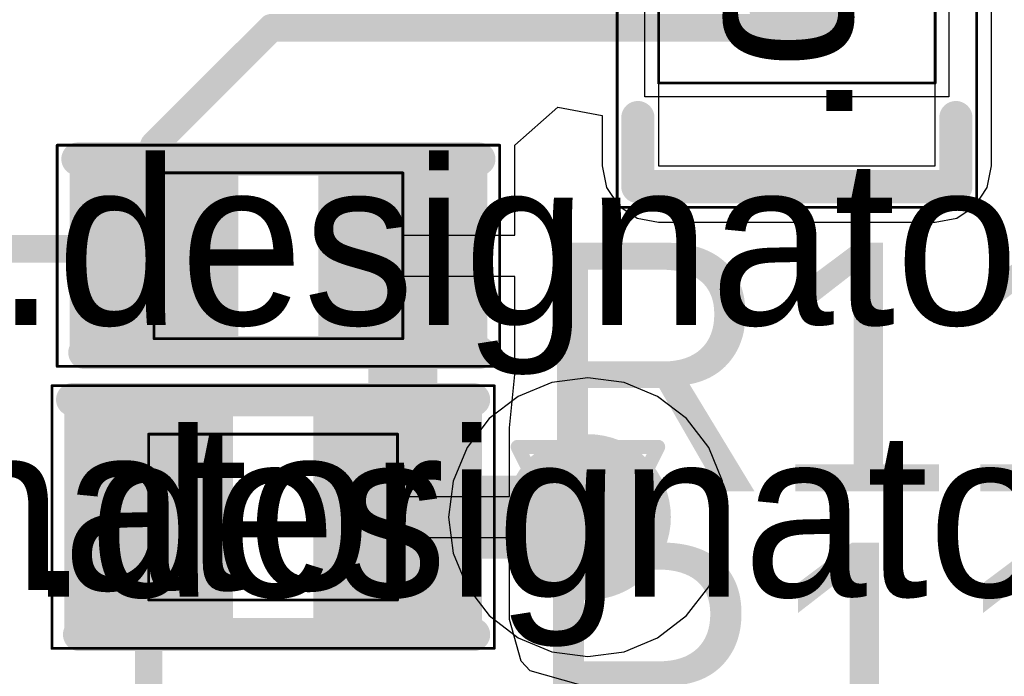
# Model space of a CAD drawing. Header units: millimetres. Extents: x 138 to 555, y 26 to 334.
# Tile 166 of 256: x 197.71 to 201.27, y 166.34 to 168.71. Entities that reach past the tile are written whole.
import ezdxf

# ---------------------------------------------------------------- set-up
doc = ezdxf.new("R2010")
doc.units = ezdxf.units.MM
for name, color, linetype in [('BottomLayer', 5, 'Continuous'), ('DrillDrawing', 1, 'Continuous'), ('Mechanical20', 56, 'Continuous'), ('Mechanical27', 56, 'Continuous'), ('MidLayer1', 16, 'Continuous'), ('MidLayer2', 76, 'Continuous'), ('MidLayer3', 90, 'Continuous'), ('MidLayer4', 156, 'Continuous'), ('MultiLayer', 9, 'Continuous'), ('TopLayer', 1, 'Continuous'), ('TopOverlay', 2, 'Continuous'), ('TopPaste', 8, 'Continuous'), ('TopSolder', 216, 'Continuous'), ('ViaHoleLayer', 16, 'Continuous')]:
    doc.layers.add(name, color=color, linetype=linetype)

# ---------------------------------------------------------------- blocks, each defined once
blk = doc.blocks.new('R0402_657')
at = {"layer": 'Mechanical20', "const_width": 0.00999998}
for points in [[(-0.80000094, 0.47500032), (-0.80000094, -0.47500032)], [(0.80000094, 0.47500032), (-0.80000094, 0.47500032)], [(0.80000094, 0.47500032), (0.80000094, -0.47500032)], [(0.80000094, -0.47500032), (-0.80000094, -0.47500032)]]:
    blk.add_lwpolyline(points, dxfattribs=at)
at = {"layer": 'Mechanical20', "const_width": 0.00499872}
for points in [[(-0.8025002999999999, 0.47500032, 1), (-0.7975015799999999, 0.47500032, 1)], [(-0.8025002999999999, 0.47500032, 1), (-0.7975015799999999, 0.47500032, 1)], [(0.7975015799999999, 0.47500032, 1), (0.8025002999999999, 0.47500032, 1)], [(0.7975015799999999, 0.47500032, 1), (0.8025002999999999, 0.47500032, 1)], [(-0.8025002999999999, -0.47500032, 1), (-0.7975015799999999, -0.47500032, 1)], [(-0.8025002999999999, -0.47500032, 1), (-0.7975015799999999, -0.47500032, 1)], [(0.7975015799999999, -0.47500032, 1), (0.8025002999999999, -0.47500032, 1)], [(0.7975015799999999, -0.47500032, 1), (0.8025002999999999, -0.47500032, 1)]]:
    blk.add_lwpolyline(points, format="xyb", close=True, dxfattribs=at)
at = {"layer": 'Mechanical27', "const_width": 0.00999998}
for points in [[(-0.4499991, 0.2999994), (-0.4499991, -0.2999994)], [(0.4499991, 0.2999994), (-0.4499991, 0.2999994)], [(0.4499991, 0.2999994), (0.4499991, -0.2999994)], [(0.4499991, -0.2999994), (-0.4499991, -0.2999994)]]:
    blk.add_lwpolyline(points, dxfattribs=at)
at = {"layer": 'Mechanical27', "const_width": 0.00499872}
for points in [[(-0.45249846, 0.2999994, 1), (-0.44749974, 0.2999994, 1)], [(-0.45249846, 0.2999994, 1), (-0.44749974, 0.2999994, 1)], [(0.44749974, 0.2999994, 1), (0.45249846, 0.2999994, 1)], [(0.44749974, 0.2999994, 1), (0.45249846, 0.2999994, 1)], [(-0.45249846, -0.2999994, 1), (-0.44749974, -0.2999994, 1)], [(-0.45249846, -0.2999994, 1), (-0.44749974, -0.2999994, 1)], [(0.44749974, -0.2999994, 1), (0.45249846, -0.2999994, 1)], [(0.44749974, -0.2999994, 1), (0.45249846, -0.2999994, 1)]]:
    blk.add_lwpolyline(points, format="xyb", close=True, dxfattribs=at)
at = {"layer": 'TopLayer'}
for points in [[(-0.19500088, -0.3499993), (-0.19500088, 0.3499993), (-0.7049973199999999, -0.3499993), (-0.7049973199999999, 0.3499993)], [(0.7049973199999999, -0.3499993), (0.7049973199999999, 0.3499993), (0.19500088, -0.3499993), (0.19500088, 0.3499993)]]:
    blk.add_solid(points, dxfattribs=at)
at = {"layer": 'TopOverlay', "const_width": 0.11999976}
for points in [[(0.7000011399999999, 0.42500042), (-0.72499982, 0.42500042)], [(0.72499982, -0.42500042), (-0.72499982, -0.42500042)]]:
    blk.add_lwpolyline(points, dxfattribs=at)
at = {"layer": 'TopOverlay', "const_width": 0.05999988}
for points in [[(-0.7549997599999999, 0.42500042, 1), (-0.69499988, 0.42500042, 1)], [(0.6700012, 0.42500042, 1), (0.73000108, 0.42500042, 1)], [(-0.7549997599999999, -0.42500042, 1), (-0.69499988, -0.42500042, 1)], [(0.69499988, -0.42500042, 1), (0.7549997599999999, -0.42500042, 1)]]:
    blk.add_lwpolyline(points, format="xyb", close=True, dxfattribs=at)
at = {"layer": 'TopPaste'}
for points in [[(-0.19500088, -0.3499993), (-0.19500088, 0.3499993), (-0.7049973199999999, -0.3499993), (-0.7049973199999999, 0.3499993)], [(0.7049973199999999, -0.3499993), (0.7049973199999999, 0.3499993), (0.19500088, -0.3499993), (0.19500088, 0.3499993)]]:
    blk.add_solid(points, dxfattribs=at)
at = {"layer": 'TopSolder'}
for points in [[(-0.14500098, -0.3999992), (-0.14500098, 0.3999992), (-0.7549972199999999, -0.3999992), (-0.7549972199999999, 0.3999992)], [(0.7549972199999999, -0.3999992), (0.7549972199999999, 0.3999992), (0.14500098, -0.3999992), (0.14500098, 0.3999992)]]:
    blk.add_solid(points, dxfattribs=at)
blk = doc.blocks.new('C0402_959')
at = {"layer": 'Mechanical20', "const_width": 0.00999998}
for points in [[(-0.80000094, 0.3999992), (-0.80000094, -0.3999992)], [(0.80000094, 0.3999992), (-0.80000094, 0.3999992)], [(0.80000094, 0.3999992), (0.80000094, -0.3999992)], [(0.80000094, -0.3999992), (-0.80000094, -0.3999992)]]:
    blk.add_lwpolyline(points, dxfattribs=at)
at = {"layer": 'Mechanical20', "const_width": 0.00499872}
for points in [[(-0.8025002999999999, 0.3999992, 1), (-0.7975015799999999, 0.3999992, 1)], [(-0.8025002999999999, 0.3999992, 1), (-0.7975015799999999, 0.3999992, 1)], [(0.7975015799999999, 0.3999992, 1), (0.8025002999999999, 0.3999992, 1)], [(0.7975015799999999, 0.3999992, 1), (0.8025002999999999, 0.3999992, 1)], [(-0.8025002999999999, -0.3999992, 1), (-0.7975015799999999, -0.3999992, 1)], [(-0.8025002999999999, -0.3999992, 1), (-0.7975015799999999, -0.3999992, 1)], [(0.7975015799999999, -0.3999992, 1), (0.8025002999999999, -0.3999992, 1)], [(0.7975015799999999, -0.3999992, 1), (0.8025002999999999, -0.3999992, 1)]]:
    blk.add_lwpolyline(points, format="xyb", close=True, dxfattribs=at)
at = {"layer": 'Mechanical27', "const_width": 0.00999998}
for points in [[(-0.4499991, 0.2999994), (-0.4499991, -0.2999994)], [(0.4499991, 0.2999994), (-0.4499991, 0.2999994)], [(0.4499991, 0.2999994), (0.4499991, -0.2999994)], [(0.4499991, -0.2999994), (-0.4499991, -0.2999994)]]:
    blk.add_lwpolyline(points, dxfattribs=at)
at = {"layer": 'Mechanical27', "const_width": 0.00499872}
for points in [[(-0.45249846, 0.2999994, 1), (-0.44749974, 0.2999994, 1)], [(-0.45249846, 0.2999994, 1), (-0.44749974, 0.2999994, 1)], [(0.44749974, 0.2999994, 1), (0.45249846, 0.2999994, 1)], [(0.44749974, 0.2999994, 1), (0.45249846, 0.2999994, 1)], [(-0.45249846, -0.2999994, 1), (-0.44749974, -0.2999994, 1)], [(-0.45249846, -0.2999994, 1), (-0.44749974, -0.2999994, 1)], [(0.44749974, -0.2999994, 1), (0.45249846, -0.2999994, 1)], [(0.44749974, -0.2999994, 1), (0.45249846, -0.2999994, 1)]]:
    blk.add_lwpolyline(points, format="xyb", close=True, dxfattribs=at)
at = {"layer": 'TopLayer'}
for points in [[(-0.19500088, -0.27999944), (-0.19500088, 0.27999944), (-0.7049973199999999, -0.27999944), (-0.7049973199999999, 0.27999944)], [(0.7049973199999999, -0.27999944), (0.7049973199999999, 0.27999944), (0.19500088, -0.27999944), (0.19500088, 0.27999944)]]:
    blk.add_solid(points, dxfattribs=at)
at = {"layer": 'TopOverlay', "const_width": 0.11999976}
for points in [[(0.7000011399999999, 0.3499993), (-0.72499982, 0.3499993)], [(0.72499982, -0.3499993), (-0.72499982, -0.3499993)]]:
    blk.add_lwpolyline(points, dxfattribs=at)
at = {"layer": 'TopOverlay', "const_width": 0.05999988}
for points in [[(-0.7549997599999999, 0.3499993, 1), (-0.69499988, 0.3499993, 1)], [(0.6700012, 0.3499993, 1), (0.73000108, 0.3499993, 1)], [(-0.7549997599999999, -0.3499993, 1), (-0.69499988, -0.3499993, 1)], [(0.69499988, -0.3499993, 1), (0.7549997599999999, -0.3499993, 1)]]:
    blk.add_lwpolyline(points, format="xyb", close=True, dxfattribs=at)
at = {"layer": 'TopPaste'}
for points in [[(-0.19500088, -0.27999944), (-0.19500088, 0.27999944), (-0.7049973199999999, -0.27999944), (-0.7049973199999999, 0.27999944)], [(0.7049973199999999, -0.27999944), (0.7049973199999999, 0.27999944), (0.19500088, -0.27999944), (0.19500088, 0.27999944)]]:
    blk.add_solid(points, dxfattribs=at)
at = {"layer": 'TopSolder'}
for points in [[(-0.14500098, -0.32999934), (-0.14500098, 0.32999934), (-0.7549972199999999, -0.32999934), (-0.7549972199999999, 0.32999934)], [(0.7549972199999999, -0.32999934), (0.7549972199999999, 0.32999934), (0.14500098, -0.32999934), (0.14500098, 0.32999934)]]:
    blk.add_solid(points, dxfattribs=at)
blk = doc.blocks.new('SOLDER_BRIDGE_R0603_0R_964')
at = {"layer": 'Mechanical20', "const_width": 0.00999998}
for points in [[(-0.1999996, 0.6500012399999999), (-1.34999984, 0.6500012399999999)], [(-1.34999984, -0.6500012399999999), (-1.34999984, 0.6500012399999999)], [(1.34999984, 0.6500012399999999), (-0.1999996, 0.6500012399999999)], [(1.34999984, -0.6500012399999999), (1.34999984, 0.6500012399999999)], [(1.34999984, -0.6500012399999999), (-1.34999984, -0.6500012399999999)]]:
    blk.add_lwpolyline(points, dxfattribs=at)
at = {"layer": 'Mechanical20', "const_width": 0.00499872}
for points in [[(-1.3524992, 0.6500012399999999, 1), (-1.34750048, 0.6500012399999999, 1)], [(-1.3524992, 0.6500012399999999, 1), (-1.34750048, 0.6500012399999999, 1)], [(-0.20249896, 0.6500012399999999, 1), (-0.19750024, 0.6500012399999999, 1)], [(-0.20249896, 0.6500012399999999, 1), (-0.19750024, 0.6500012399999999, 1)], [(1.34750048, 0.6500012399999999, 1), (1.3524992, 0.6500012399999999, 1)], [(1.34750048, 0.6500012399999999, 1), (1.3524992, 0.6500012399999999, 1)], [(-1.3524992, -0.6500012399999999, 1), (-1.34750048, -0.6500012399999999, 1)], [(-1.3524992, -0.6500012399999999, 1), (-1.34750048, -0.6500012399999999, 1)], [(1.34750048, -0.6500012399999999, 1), (1.3524992, -0.6500012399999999, 1)], [(1.34750048, -0.6500012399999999, 1), (1.3524992, -0.6500012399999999, 1)]]:
    blk.add_lwpolyline(points, format="xyb", close=True, dxfattribs=at)
at = {"layer": 'Mechanical27', "const_width": 0.00999998}
for points in [[(-0.90000074, -0.499999), (-0.90000074, 0.499999)], [(0.90000074, 0.499999), (-0.90000074, 0.499999)], [(0.90000074, -0.499999), (0.90000074, 0.499999)], [(0.90000074, -0.499999), (-0.90000074, -0.499999)]]:
    blk.add_lwpolyline(points, dxfattribs=at)
at = {"layer": 'Mechanical27', "const_width": 0.00499872}
for points in [[(-0.9025000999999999, 0.499999, 1), (-0.8975013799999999, 0.499999, 1)], [(-0.9025000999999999, 0.499999, 1), (-0.8975013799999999, 0.499999, 1)], [(0.8975013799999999, 0.499999, 1), (0.9025000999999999, 0.499999, 1)], [(0.8975013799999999, 0.499999, 1), (0.9025000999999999, 0.499999, 1)], [(-0.9025000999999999, -0.499999, 1), (-0.8975013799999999, -0.499999, 1)], [(-0.9025000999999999, -0.499999, 1), (-0.8975013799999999, -0.499999, 1)], [(0.8975013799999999, -0.499999, 1), (0.9025000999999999, -0.499999, 1)], [(0.8975013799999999, -0.499999, 1), (0.9025000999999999, -0.499999, 1)]]:
    blk.add_lwpolyline(points, format="xyb", close=True, dxfattribs=at)
at = {"layer": 'TopLayer'}
for p, q in [((-1.20000014, -0.499999), (-1.20000014, 0.499999)), ((-1.20000014, 0.499999), (-0.3999992, 0.499999)), ((-0.3999992, 0.499999), (0.0999998, 0)), ((-0.1499997, 0.499999), (-0.1499997, 0.499999)), ((-0.1499997, 0.499999), (0.3499993, 0)), ((1.20000014, 0.499999), (-0.1499997, 0.499999)), ((1.20000014, -0.499999), (1.20000014, 0.499999)), ((0.0999998, 0), (-0.3999992, -0.499999)), ((0.3499993, 0), (-0.1499997, -0.499999)), ((-1.20000014, -0.499999), (-1.20000014, -0.499999)), ((-0.3999992, -0.499999), (-1.20000014, -0.499999)), ((-0.1499997, -0.499999), (1.20000014, -0.499999))]:
    blk.add_line(p, q, dxfattribs=at)
at = {"layer": 'TopLayer', "const_width": 0.127}
for points in [[(-0.563499, 0, 1), (-0.436499, 0, 1)], [(0.5364987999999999, 0, 1), (0.6634987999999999, 0, 1)]]:
    blk.add_lwpolyline(points, format="xyb", close=True, dxfattribs=at)
at = {"layer": 'TopOverlay', "const_width": 0.11999976}
for points in [[(-1.27500126, 0.17500092), (-1.27500126, 0.57500012)], [(-1.02499922, 0.57500012), (-1.27500126, 0.57500012)], [(1.27500126, 0.57500012), (1.02499922, 0.57500012)], [(1.27500126, -0.57500012), (1.27500126, 0.57500012)], [(-1.27500126, -0.57500012), (-1.27500126, 0.17500092)], [(-1.02499922, -0.57500012), (-1.27500126, -0.57500012)], [(1.27500126, -0.57500012), (1.02499922, -0.57500012)]]:
    blk.add_lwpolyline(points, dxfattribs=at)
at = {"layer": 'TopOverlay', "const_width": 0.05999988}
for points in [[(-1.3050012, 0.57500012, 1), (-1.24500132, 0.57500012, 1)], [(-1.3050012, 0.57500012, 1), (-1.24500132, 0.57500012, 1)], [(-1.05499916, 0.57500012, 1), (-0.9949992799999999, 0.57500012, 1)], [(0.9949992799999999, 0.57500012, 1), (1.05499916, 0.57500012, 1)], [(1.24500132, 0.57500012, 1), (1.3050012, 0.57500012, 1)], [(1.24500132, 0.57500012, 1), (1.3050012, 0.57500012, 1)], [(-1.3050012, 0.17500092, 1), (-1.24500132, 0.17500092, 1)], [(-1.3050012, 0.17500092, 1), (-1.24500132, 0.17500092, 1)], [(-1.3050012, -0.57500012, 1), (-1.24500132, -0.57500012, 1)], [(-1.3050012, -0.57500012, 1), (-1.24500132, -0.57500012, 1)], [(-1.05499916, -0.57500012, 1), (-0.9949992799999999, -0.57500012, 1)], [(0.9949992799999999, -0.57500012, 1), (1.05499916, -0.57500012, 1)], [(1.24500132, -0.57500012, 1), (1.3050012, -0.57500012, 1)], [(1.24500132, -0.57500012, 1), (1.3050012, -0.57500012, 1)]]:
    blk.add_lwpolyline(points, format="xyb", close=True, dxfattribs=at)
at = {"layer": 'TopPaste', "const_width": 0.127}
for points in [[(-0.563499, 0, 1), (-0.436499, 0, 1)], [(0.5364987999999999, 0, 1), (0.6634987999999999, 0, 1)]]:
    blk.add_lwpolyline(points, format="xyb", close=True, dxfattribs=at)
at = {"layer": 'TopSolder'}
for p, q in [((-0.95000064, 0.5499989), (-0.95000064, 0.5499989)), ((-0.95000064, 0.5499989), (0.95000064, 0.5499989)), ((-0.95000064, -0.5499989), (-0.95000064, 0.5499989)), ((0.95000064, 0.5499989), (0.95000064, -0.5499989)), ((0.95000064, -0.5499989), (-0.95000064, -0.5499989))]:
    blk.add_line(p, q, dxfattribs=at)
at = {"layer": 'TopSolder', "const_width": 0.1769999}
for points in [[(-0.5884976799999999, 0, 1), (-0.41150032, 0, 1)], [(0.51150012, 0, 1), (0.68849748, 0, 1)]]:
    blk.add_lwpolyline(points, format="xyb", close=True, dxfattribs=at)

msp = doc.modelspace()

# ---------------------------------------------------------------- linework, layer by layer
at = {"layer": 'BottomLayer', "const_width": 0.2999994}
msp.add_lwpolyline([(199.61482556, 166.91200044, 1), (199.91482496, 166.91200044, 1)], format="xyb", close=True, dxfattribs=at)
at = {"layer": 'DrillDrawing', "const_width": 0.0508}
for points in [[(199.51082526, 167.16600044), (200.01882526, 167.16600044)], [(199.51082526, 167.16600044), (199.76482526, 166.65800044)], [(199.76482526, 166.65800044), (200.01882526, 167.16600044)], [(199.61242526, 167.06440044), (199.91722526, 167.06440044)], [(199.61242526, 167.06440044), (199.76482526, 166.75960044)], [(199.76482526, 166.75960044), (199.91722526, 167.06440044)]]:
    msp.add_lwpolyline(points, dxfattribs=at)
at = {"layer": 'DrillDrawing', "const_width": 0.0254}
for points in [[(199.49812526, 167.16600044, 1), (199.52352526, 167.16600044, 1)], [(199.49812526, 167.16600044, 1), (199.52352526, 167.16600044, 1)], [(200.00612526, 167.16600044, 1), (200.03152526, 167.16600044, 1)], [(200.00612526, 167.16600044, 1), (200.03152526, 167.16600044, 1)], [(199.59972526, 167.06440044, 1), (199.62512526, 167.06440044, 1)], [(199.59972526, 167.06440044, 1), (199.62512526, 167.06440044, 1)], [(199.90452526, 167.06440044, 1), (199.92992526, 167.06440044, 1)], [(199.90452526, 167.06440044, 1), (199.92992526, 167.06440044, 1)], [(199.75212526, 166.75960044, 1), (199.77752526, 166.75960044, 1)], [(199.75212526, 166.75960044, 1), (199.77752526, 166.75960044, 1)], [(199.75212526, 166.65800044, 1), (199.77752526, 166.65800044, 1)], [(199.75212526, 166.65800044, 1), (199.77752526, 166.65800044, 1)]]:
    msp.add_lwpolyline(points, format="xyb", close=True, dxfattribs=at)
at = {"layer": 'MidLayer1', "const_width": 0.2999994}
msp.add_lwpolyline([(199.61482556, 166.91200044, 1), (199.91482496, 166.91200044, 1)], format="xyb", close=True, dxfattribs=at)
at = {"layer": 'MidLayer2', "const_width": 0.2999994}
msp.add_lwpolyline([(199.61482556, 166.91200044, 1), (199.91482496, 166.91200044, 1)], format="xyb", close=True, dxfattribs=at)
at = {"layer": 'MidLayer3', "const_width": 0.2999994}
msp.add_lwpolyline([(199.61482556, 166.91200044, 1), (199.91482496, 166.91200044, 1)], format="xyb", close=True, dxfattribs=at)
at = {"layer": 'MidLayer4'}
for p, q in [((199.63429974, 167.3991318), (199.51266676, 167.34874836)), ((199.76482526, 167.4163149), (199.63429974, 167.3991318)), ((199.89535078, 167.3991318), (199.76482526, 167.4163149)), ((200.01698376, 167.34874836), (199.89535078, 167.3991318)), ((199.51266676, 167.34874836), (199.40822196, 167.26860374)), ((200.12142856, 167.26860374), (200.01698376, 167.34874836)), ((199.40822196, 167.26860374), (199.32807734, 167.1641564)), ((200.20157318, 167.1641564), (200.12142856, 167.26860374)), ((199.32807734, 167.1641564), (199.2776939, 167.04252596)), ((200.25195662, 167.04252596), (200.20157318, 167.1641564)), ((199.2776939, 167.04252596), (199.2605108, 166.91200044)), ((200.26913972, 166.91200044), (200.25195662, 167.04252596)), ((199.2605108, 166.91200044), (199.2776939, 166.78147492)), ((200.25195662, 166.78147492), (200.26913972, 166.91200044)), ((199.2776939, 166.78147492), (199.32807734, 166.65984448)), ((200.20157318, 166.65984448), (200.25195662, 166.78147492)), ((199.32807734, 166.65984448), (199.40822196, 166.55539714)), ((200.12142856, 166.55539714), (200.20157318, 166.65984448)), ((199.40822196, 166.55539714), (199.51266676, 166.47525252)), ((200.01698376, 166.47525252), (200.12142856, 166.55539714)), ((199.51266676, 166.47525252), (199.63429974, 166.42486908)), ((199.89535078, 166.42486908), (200.01698376, 166.47525252)), ((199.63429974, 166.42486908), (199.76482526, 166.40768598)), ((199.76482526, 166.40768598), (199.89535078, 166.42486908))]:
    msp.add_line(p, q, dxfattribs=at)
at = {"layer": 'MidLayer4', "const_width": 0.2999994}
msp.add_lwpolyline([(199.61482556, 166.91200044, 1), (199.91482496, 166.91200044, 1)], format="xyb", close=True, dxfattribs=at)
at = {"layer": 'MultiLayer', "const_width": 0.2999994}
msp.add_lwpolyline([(199.61482556, 166.91200044, 1), (199.91482496, 166.91200044, 1)], format="xyb", close=True, dxfattribs=at)
at = {"layer": 'TopLayer'}
for p, q in [((201.22437276, 168.18238906), (201.22437276, 169.2862121)), ((199.50045444, 168.2570168), (199.6560396, 168.3946213)), ((199.6560396, 168.3946213), (199.81653712, 168.36484488)), ((199.81653712, 168.36484488), (199.81653712, 168.18238906)), ((199.5004519, 167.93239972), (199.50045444, 168.2570168)), ((199.81653712, 168.18238906), (199.83205906, 168.10435264)), ((201.20885082, 168.10435264), (201.22437276, 168.18238906)), ((199.83205906, 168.10435264), (199.87626268, 168.0381958)), ((201.1646472, 168.0381958), (201.20885082, 168.10435264)), ((199.87626268, 168.0381958), (199.94241952, 167.99399218)), ((201.09849036, 167.99399218), (201.1646472, 168.0381958)), ((199.94241952, 167.99399218), (200.02045594, 167.97847024)), ((200.02045594, 167.97847024), (201.02045394, 167.97847024)), ((201.02045394, 167.97847024), (201.09849036, 167.99399218)), ((199.09545906, 167.78240256), (199.09545906, 167.93239972)), ((199.09545906, 167.93239972), (199.5004519, 167.93239972)), ((199.5004519, 167.78240256), (199.09545906, 167.78240256)), ((199.5004519, 167.6040971), (199.5004519, 167.78240256)), ((199.50045444, 167.42739184), (199.5004519, 167.6040971)), ((199.48132062, 167.23532466), (199.50045444, 167.42739184)), ((199.48132062, 166.98701172), (199.48132062, 167.23532466)), ((199.07632524, 166.83701456), (199.07632524, 166.98701172)), ((199.07632524, 166.98701172), (199.48132062, 166.98701172)), ((199.48132062, 166.83701456), (199.07632524, 166.83701456)), ((199.48132062, 166.54144238), (199.48132062, 166.83701456)), ((199.52344906, 166.39039112), (199.48132062, 166.54144238)), ((199.55596868, 166.35533404), (199.52344906, 166.39039112)), ((199.73132266, 166.3067921), (199.55596868, 166.35533404))]:
    msp.add_line(p, q, dxfattribs=at)
for points, const_width in [([(198.19545578, 168.25739018), (198.6204562, 168.6823906)], 0.0999998), ([(198.6204562, 168.6823906), (200.52045494, 168.6823906)], 0.0999998), ([(198.19545578, 167.85739098), (198.19545578, 168.25739018)], 0.0999998), ([(199.09545398, 166.91200044), (199.09545398, 167.85739098)], 0.2499995), ([(197.52045586, 167.88238966), (198.17045456, 167.88238966)], 0.0999998), ([(199.07632778, 166.91200044), (199.09545398, 166.91200044)], 0.2999994), ([(199.09545398, 166.91200044), (199.76482526, 166.91200044)], 0.2999994), ([(199.09545398, 166.90739288), (199.09545398, 166.91200044)], 0.2499995), ([(199.09545398, 166.90739288), (199.09545652, 166.90739034)], 0.2499995), ([(198.17630418, 165.8121652), (198.17630418, 166.91200044)], 0.0999998)]:
    msp.add_lwpolyline(points, dxfattribs=dict(at, const_width=const_width))
for points, const_width in [([(198.59545752, 168.6823906, 1), (198.64545488, 168.6823906, 1)], 0.0499999), ([(198.59545752, 168.6823906, 1), (198.64545488, 168.6823906, 1)], 0.0499999), ([(200.49545626, 168.6823906, 1), (200.54545362, 168.6823906, 1)], 0.0499999), ([(198.1704571, 168.25739018, 1), (198.22045446, 168.25739018, 1)], 0.0499999), ([(198.1704571, 168.25739018, 1), (198.22045446, 168.25739018, 1)], 0.0499999), ([(199.03295474, 167.85739098, 1), (199.15795322, 167.85739098, 1)], 0.12499848), ([(198.14545588, 167.88238966, 1), (198.19545324, 167.88238966, 1)], 0.0499999), ([(198.1704571, 167.85739098, 1), (198.22045446, 167.85739098, 1)], 0.0499999), ([(199.61482556, 166.91200044, 1), (199.91482496, 166.91200044, 1)], 0.2999994), ([(199.0013292, 166.91200044, 1), (199.15132636, 166.91200044, 1)], 0.1499997), ([(199.0204554, 166.91200044, 1), (199.17045256, 166.91200044, 1)], 0.1499997), ([(199.0204554, 166.91200044, 1), (199.17045256, 166.91200044, 1)], 0.1499997), ([(199.03295474, 166.91200044, 1), (199.15795322, 166.91200044, 1)], 0.12499848), ([(199.03295474, 166.91200044, 1), (199.15795322, 166.91200044, 1)], 0.12499848), ([(199.68982668, 166.91200044, 1), (199.83982384, 166.91200044, 1)], 0.1499997), ([(199.03295474, 166.90739288, 1), (199.15795322, 166.90739288, 1)], 0.12499848), ([(199.03295474, 166.90739288, 1), (199.15795322, 166.90739288, 1)], 0.12499848), ([(199.03295728, 166.90739034, 1), (199.15795576, 166.90739034, 1)], 0.12499848), ([(198.1513055, 166.91200044, 1), (198.20130286, 166.91200044, 1)], 0.0499999)]:
    msp.add_lwpolyline(points, format="xyb", close=True, dxfattribs=dict(at, const_width=const_width))
at = {"layer": 'ViaHoleLayer', "const_width": 0.1499997}
msp.add_lwpolyline([(199.68982668, 166.91200044, 1), (199.83982384, 166.91200044, 1)], format="xyb", close=True, dxfattribs=at)

# ---------------------------------------------------------------- block references
for name, p, rotation in [('SOLDER_BRIDGE_R0603_0R_964', (200.52045494, 169.3823892), 270), ('C0402_959', (198.64545488, 167.85739098), 180), ('R0402_657', (198.6263236, 166.91202076), 180)]:
    msp.add_blockref(name, p, dxfattribs=dict(rotation=rotation))

# ---------------------------------------------------------------- texts
at = {"layer": 'Mechanical27'}
msp.add_text('.designator', height=0.5999987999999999, rotation=90, dxfattribs=at).set_placement((200.72045454, 168.30739008))
for p in [(197.62045566, 167.60739148), (195.27747838, 166.64861768), (197.739, 166.624)]:
    msp.add_text('.designator', height=0.5999987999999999, dxfattribs=at).set_placement(p)
at = {"layer": 'TopOverlay'}
for s, p in [('R114', (199.554211, 167.0047714)), ('R115', (199.5397457, 165.91999836))]:
    msp.add_text(s, height=0.90000074, dxfattribs=at).set_placement(p)

doc.saveas('drawing.dxf')
